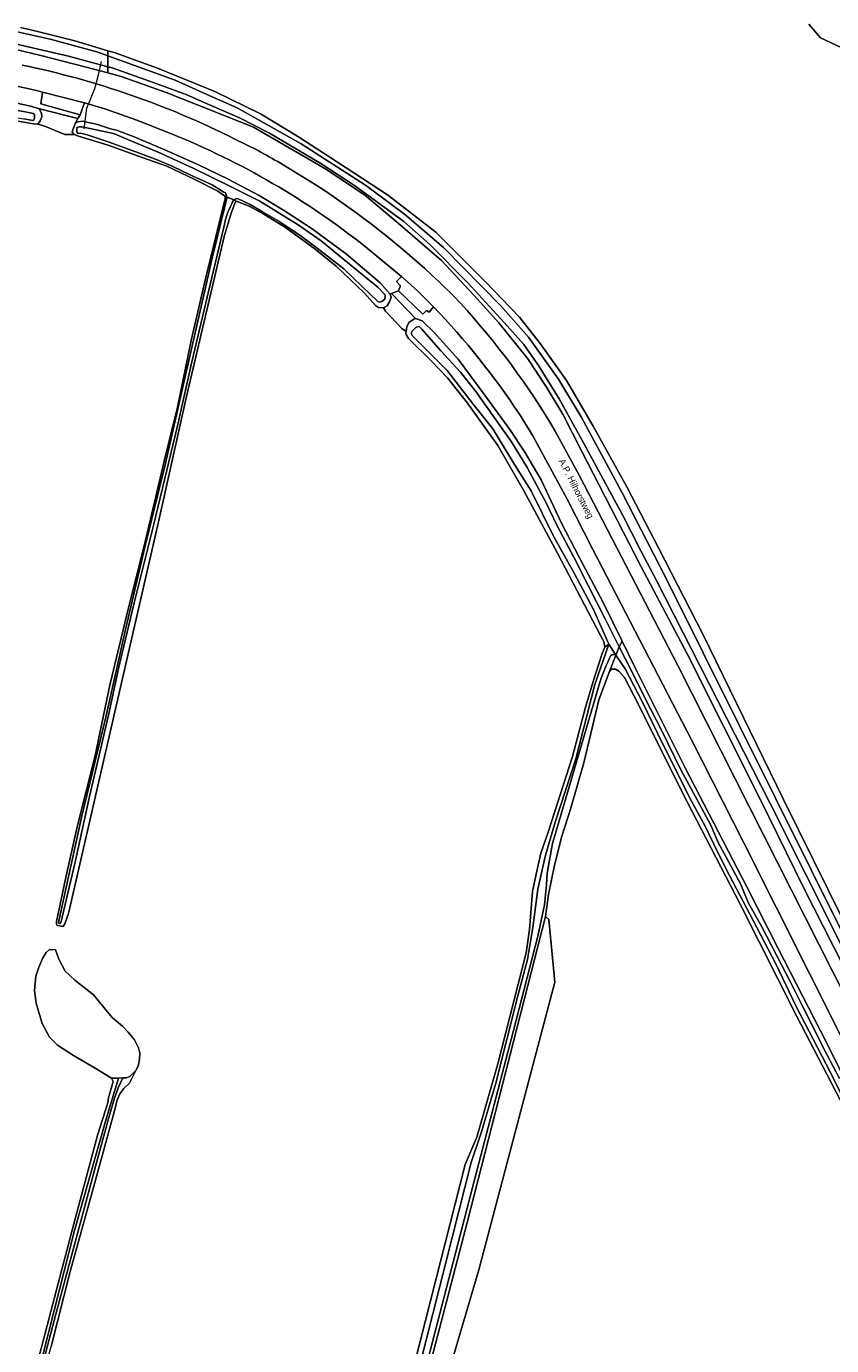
# Model space of a CAD drawing. Header units: metres. Extents: x 151448 to 154749, y 463108 to 465296.
# Tile 130 of 256: x 152073 to 152224, y 464728 to 464976. Entities that reach past the tile are written whole.
import ezdxf
from ezdxf.enums import TextEntityAlignment as Align

# ---------------------------------------------------------------- set-up
doc = ezdxf.new("R2010")
doc.units = ezdxf.units.M
for name, color, linetype, lineweight in [('B-PV-GR-BOS_LOOF-GV', 253, 'Continuous', 9), ('B-PV-GR-GRAS-GV', 253, 'Continuous', 9), ('B-PV-GR-GROENVOORZIENING-GV', 253, 'Continuous', 9), ('B-PV-GR-HOUTWAL-GV', 253, 'Continuous', 9), ('B-PV-KW-KUNSTWERK_DUIKER-G', 253, 'Continuous', 9), ('B-PV-KW-KUNSTWERK_STUW-G', 253, 'Continuous', 9), ('B-PV-OG-TERREIN_BEGROEID-GV', 253, 'Continuous', 9), ('B-PV-OG-TERREIN_OEVER-GV', 253, 'Continuous', 9), ('B-PV-OG-TOPOGRAFIE-T18', 2, 'Continuous', 9), ('B-PV-OG-WATER-GV', 253, 'Continuous', 9), ('B-PV-OG-WATER_SLOOT-GV', 253, 'Continuous', 9), ('B-PV-OG-WEG-GV', 253, 'Continuous', 9), ('B-PV-VH-GESLOTENVERHARDING-GV', 253, 'Continuous', 9), ('B-PV-VH-GESLOTENVERHARDING_ASFALT-GV', 253, 'Continuous', 9), ('B-PV-VH-OPENVERHARDING_BETONSTRAATSTEEN-GV', 253, 'Continuous', 9)]:
    doc.layers.add(name, color=color, linetype=linetype, lineweight=lineweight)
doc.styles.add('Drong', font='txt', dxfattribs={"height": 1.8})

msp = doc.modelspace()

# ---------------------------------------------------------------- linework, layer by layer
at = {"layer": 'B-PV-GR-BOS_LOOF-GV', "flags": 128}
for points in [[(152257.846, 464963.804), (152257.57, 464963.951), (152254.521, 464965.087), (152251.964, 464965.82), (152247.797, 464967.162), (152244.985, 464968.126), (152243.636, 464968.727), (152226.25, 464972.477), (152222.372, 464974.25), (152220.144, 464976.875)], [(152071.533, 464976.246), (152073.507, 464975.754), (152081.795, 464973.688), (152088.039, 464971.836), (152089.369, 464971.441), (152097.345, 464968.544), (152108.193, 464964.175), (152116.801, 464959.934), (152123.924, 464955.596), (152131.3, 464950.83), (152140.741, 464944.709), (152149.85, 464937.638), (152159.114, 464928.314), (152165.59, 464921.592), (152169.477, 464916.661), (152174.487, 464909.656), (152179.503, 464901.09), (152185.825, 464889.656), (152191.784, 464878.148), (152200.161, 464861.887), (152215.342, 464830.715), (152226.683, 464807.852)]]:
    msp.add_lwpolyline(points, dxfattribs=at)
at = {"layer": 'B-PV-GR-GRAS-GV', "flags": 128}
for points in [[(152141.36, 464706.767), (152155.351, 464761.888), (152157.566, 464767.049), (152161.541, 464780.893), (152166.894, 464801.815), (152167.51, 464806.194), (152168.036, 464813.351), (152168.771, 464816.651), (152169.617, 464820.57), (152171.027, 464824.536), (152175.588, 464838.81), (152177.986, 464847.829), (152179.422, 464852.73), (152181.219, 464858.243), (152181.706, 464859.43), (152181.534, 464860.479), (152180.897, 464861.636), (152172.741, 464877.141), (152166.337, 464889.019), (152161.521, 464897.451), (152155.787, 464905.388), (152152.053, 464910.178), (152148.938, 464913.381), (152144.712, 464917.615), (152144.278, 464918.222), (152144.171, 464918.629), (152144.218, 464918.91), (152143.43, 464919.511), (152140.345, 464922.757), (152139.976, 464923.371), (152139.037, 464923.441), (152138.444, 464923.837), (152136.362, 464926.13), (152131.075, 464931.213), (152127.082, 464934.433), (152121.471, 464938.528), (152117.43, 464941.046), (152114.511, 464942.577), (152112.207, 464943.515), (152112.017, 464943.254), (152111.243, 464941.24), (152109.969, 464936.795), (152102.829, 464906.643), (152097.585, 464883.053), (152080.605, 464809.22), (152079.922, 464807.241), (152079.621, 464806.792), (152079.287, 464806.832), (152078.454, 464806.972), (152078.309, 464807.239), (152078.353, 464807.721), (152080.154, 464816.317), (152082.212, 464825.548), (152085.605, 464839.003), (152088.423, 464852.221), (152091.774, 464866.338), (152094.986, 464878.993), (152098.626, 464894.48), (152101.171, 464904.655), (152103.726, 464917.198), (152106.487, 464929.081), (152110.11, 464943.997), (152110.129, 464944.247), (152110.029, 464944.476), (152108.734, 464945.382), (152104.429, 464947.567), (152099.147, 464950.067), (152094.514, 464951.746), (152088.065, 464954.063), (152082.467, 464955.762), (152081.657, 464956.065), (152079.899, 464956.071), (152075.966, 464957.704), (152074.826, 464957.991), (152074, 464958.056), (152069.587, 464958.795)], [(152228.468, 464769.385), (152217.81, 464789.936), (152207.188, 464810.982), (152200.872, 464823.234), (152196.315, 464831.987), (152188.17, 464848.386), (152185.397, 464853.671), (152184.353, 464854.899), (152183.677, 464855.292), (152182.95, 464855.293), (152182.564, 464854.853), (152180.544, 464849.511), (152179.022, 464843.114), (152177.744, 464837.632), (152175.232, 464828.888), (152173.611, 464823.809), (152172.215, 464818.331), (152171.092, 464812.806), (152170.539, 464808.644), (152171.141, 464808.087), (152172.247, 464796.291), (152157.946, 464742.035), (152146.419, 464703.034)], [(152072.649, 464716.42), (152078.352, 464738.298), (152081.599, 464750.688), (152086.144, 464767.648), (152088.022, 464773.54), (152088.132, 464774.479), (152089.035, 464777.532), (152088.677, 464778.162), (152085.605, 464780.061), (152081.56, 464782.452), (152078.549, 464784.4), (152076.994, 464785.924), (152075.66, 464788.457), (152074.503, 464792.282), (152074.191, 464794.685), (152074.442, 464797.424), (152074.938, 464798.918), (152075.705, 464800.756), (152076.411, 464801.862), (152077.03, 464802.397), (152078.145, 464802.335), (152078.778, 464800.577), (152080, 464798.338), (152081.791, 464796.627), (152085.322, 464793.879), (152088.85, 464789.633), (152090.753, 464787.968), (152091.857, 464786.86), (152093.051, 464785.377), (152093.803, 464783.897), (152094.036, 464782.914), (152093.971, 464781.719), (152093.702, 464780.45), (152093.287, 464779.647), (152092.106, 464777.242), (152091.003, 464776.224), (152090.253, 464775.196), (152089.709, 464773.926), (152089.481, 464772.717), (152085.715, 464758.97), (152080.924, 464741.747), (152077.305, 464727.582)]]:
    msp.add_lwpolyline(points, dxfattribs=at)
at = {"layer": 'B-PV-GR-GROENVOORZIENING-GV', "flags": 128}
for points in [[(152232.265, 464788.287), (152219.223, 464813.957), (152210.97, 464830.79), (152197.181, 464858.136), (152188.447, 464874.685), (152177.276, 464896.401), (152173.833, 464903.205), (152170.696, 464908.443), (152167.159, 464913.743), (152161.683, 464920.581), (152157.087, 464925.711), (152150.875, 464932.294), (152142.744, 464939.359), (152136.396, 464944.691), (152128.933, 464949.653), (152115.449, 464957.426), (152104.711, 464961.729), (152098.979, 464963.979), (152090.502, 464966.996), (152088.039, 464967.649), (152083.958, 464968.73), (152075.385, 464970.912), (152070.447, 464972.131)], [(152111.96, 464955.182), (152116.324, 464953.007)], [(152150.473, 464928.288), (152153.196, 464925.63)], [(152171.455, 464901.657), (152172.307, 464900.155), (152176.895, 464891.723), (152195.42, 464855.978), (152214.318, 464818.678), (152229.762, 464788.167)]]:
    msp.add_lwpolyline(points, dxfattribs=at)
at = {"layer": 'B-PV-GR-GROENVOORZIENING-GV'}
for points in [[(152071.872, 464969.126, -0.0660619), (152111.96, 464955.182)], [(152116.324, 464953.007, -0.0072741), (152120.561, 464950.626)], [(152120.561, 464950.626, -0.0117471), (152127.106, 464946.609)], [(152127.106, 464946.609, -0.0455767), (152150.473, 464928.288)], [(152153.196, 464925.63, -0.0520415), (152171.455, 464901.657)]]:
    msp.add_lwpolyline(points, format="xyb", dxfattribs=at)
at = {"layer": 'B-PV-GR-HOUTWAL-GV', "flags": 128}
msp.add_lwpolyline([(152099.112, 464547.728), (152077.393, 464469.385), (152076.726, 464467.013), (152080.045, 464466.08), (152082.791, 464465.308), (152081.204, 464465.843), (152103.718, 464547.728), (152146.419, 464703.034), (152157.946, 464742.035), (152172.247, 464796.291), (152171.141, 464808.087), (152170.539, 464808.644), (152155.775, 464750.998), (152132.173, 464660.689), (152106.005, 464564.216), (152105.164, 464563.361), (152104.067, 464563.046), (152103.89, 464563.155), (152103.462, 464563.419)], close=True, dxfattribs=at)
at = {"layer": 'B-PV-KW-KUNSTWERK_DUIKER-G', "flags": 128}
msp.add_lwpolyline([(152083.528, 464957.143), (152084.042, 464960.994), (152085.583, 464964.715), (152086.225, 464967.282), (152086.797, 464969.797)], dxfattribs=at)
at = {"layer": 'B-PV-KW-KUNSTWERK_STUW-G', "flags": 128}
msp.add_lwpolyline([(152088.195, 464956.443), (152089.281, 464956.171)], dxfattribs=at)
at = {"layer": 'B-PV-OG-TERREIN_BEGROEID-GV', "flags": 128}
for points in [[(152075.099, 464960.859), (152075.497, 464960.074), (152075.571, 464959.38), (152075.291, 464958.615), (152074.826, 464957.991), (152075.966, 464957.704), (152079.899, 464956.071), (152081.657, 464956.065), (152081.322, 464956.467), (152081.414, 464956.946), (152081.934, 464958.265), (152082.384, 464959.056), (152074.893, 464960.961), (152074.69, 464961.001)], [(152141.258, 464925.946), (152141.45, 464925.309), (152141.104, 464924.518), (152140.647, 464923.759), (152139.976, 464923.371), (152140.345, 464922.757), (152143.43, 464919.511), (152144.218, 464918.91), (152144.373, 464919.835), (152144.802, 464920.701), (152145.986, 464921.404), (152146.032, 464921.387), (152141.511, 464926.049)]]:
    msp.add_lwpolyline(points, close=True, dxfattribs=at)
at = {"layer": 'B-PV-OG-TERREIN_OEVER-GV', "flags": 128}
for points in [[(152220.144, 464976.875), (152222.372, 464974.25), (152226.25, 464972.477), (152243.636, 464968.727), (152244.985, 464968.126), (152247.797, 464967.162), (152251.964, 464965.82), (152254.521, 464965.087), (152257.57, 464963.951), (152257.846, 464963.804)], [(152070.362, 464975.56), (152077.173, 464974.002), (152085.944, 464971.651), (152088.039, 464970.89), (152088.039, 464971.836), (152081.795, 464973.688), (152073.507, 464975.754), (152071.533, 464976.246)], [(152070.447, 464972.131), (152075.385, 464970.912), (152083.958, 464968.73), (152088.039, 464967.649), (152088.039, 464968.829), (152080.595, 464970.843), (152068.098, 464973.699)], [(152226.683, 464807.852), (152215.342, 464830.715), (152200.161, 464861.887), (152191.784, 464878.148), (152185.825, 464889.656), (152179.503, 464901.09), (152174.487, 464909.656), (152169.477, 464916.661), (152165.59, 464921.592), (152159.114, 464928.314), (152149.85, 464937.638), (152140.741, 464944.709), (152131.3, 464950.83), (152123.924, 464955.596), (152116.801, 464959.934), (152108.193, 464964.175), (152097.345, 464968.544), (152089.369, 464971.441), (152088.039, 464971.836), (152088.039, 464970.89), (152100.691, 464966.293), (152106.541, 464963.657), (152112.368, 464961.073), (152124.486, 464954.317), (152136.603, 464946.481), (152143.963, 464941.025), (152151.29, 464934.776), (152162.075, 464923.769), (152167.287, 464917.837), (152172.942, 464909.913), (152177.212, 464902.82), (152184.955, 464888.486), (152190.908, 464876.867), (152193.376, 464872.111), (152227.496, 464803.535)], [(152233.087, 464789.665), (152212.861, 464829.937), (152191.454, 464871.967), (152188.491, 464877.561), (152185.059, 464884.233), (152177.694, 464897.933), (152173.061, 464906.227), (152169.164, 464912.516), (152166.445, 464916.448), (152162.71, 464920.613), (152155.795, 464928.162), (152148.721, 464935.331), (152143.836, 464939.677), (152134.51, 464946.434), (152128.165, 464950.589), (152118.49, 464956.299), (152112.812, 464959.186), (152105.75, 464962.271), (152102.765, 464963.57), (152095.869, 464966.094), (152088.803, 464968.622), (152088.039, 464968.829), (152088.039, 464967.649), (152090.502, 464966.996), (152098.979, 464963.979), (152104.711, 464961.729), (152115.449, 464957.426), (152128.933, 464949.653), (152136.396, 464944.691), (152142.744, 464939.359), (152150.875, 464932.294), (152157.087, 464925.711), (152161.683, 464920.581), (152167.159, 464913.743), (152170.696, 464908.443), (152173.833, 464903.205), (152177.276, 464896.401), (152188.447, 464874.685), (152197.181, 464858.136), (152210.97, 464830.79), (152219.223, 464813.957), (152232.265, 464788.287)], [(152069.587, 464958.795), (152074, 464958.056), (152074.826, 464957.991), (152075.291, 464958.615), (152075.571, 464959.38), (152075.497, 464960.074), (152075.099, 464960.859), (152074.69, 464961.001), (152073.689, 464961.347), (152068.635, 464962.43)], [(152070.478, 464960.687), (152073.404, 464960.111), (152074.014, 464960.032), (152074.19, 464959.751), (152074.208, 464959.322), (152074.17, 464959.078), (152074.07, 464958.805), (152073.853, 464958.719), (152072.206, 464958.982)], [(152111.777, 464943.705), (152112.207, 464943.515), (152114.511, 464942.577), (152117.43, 464941.046), (152121.471, 464938.528), (152127.082, 464934.433), (152131.075, 464931.213), (152136.362, 464926.13), (152138.444, 464923.837), (152139.037, 464923.441), (152139.976, 464923.371), (152140.647, 464923.759), (152141.104, 464924.518), (152141.45, 464925.309), (152141.258, 464925.946), (152139.341, 464928.122), (152132.981, 464933.475), (152126.505, 464938.255), (152121.117, 464941.796), (152116.516, 464944.581), (152110.543, 464947.703), (152105.204, 464950.259), (152099.167, 464952.949), (152092.976, 464955.618), (152089.643, 464956.879), (152088.513, 464957.133), (152086.037, 464957.91), (152083.265, 464958.562), (152082.42, 464958.419), (152081.934, 464958.265), (152081.414, 464956.946), (152081.322, 464956.467), (152081.657, 464956.065), (152082.467, 464955.762), (152088.065, 464954.063), (152094.514, 464951.746), (152099.147, 464950.067), (152104.429, 464947.567), (152108.734, 464945.382), (152110.029, 464944.476), (152110.386, 464944.318)], [(152110.162, 464945.046), (152109.882, 464945.177), (152107.677, 464946.582), (152103.812, 464948.31), (152100.273, 464950.001), (152097.299, 464951.293), (152093.317, 464952.805), (152088.086, 464954.654), (152084.099, 464956.003), (152082.902, 464956.284), (152082.381, 464956.244), (152082.222, 464956.413), (152082.143, 464956.525), (152082.193, 464957.401), (152082.558, 464957.503), (152083.026, 464957.472), (152084.326, 464957.228), (152088.195, 464956.443), (152089.281, 464956.171), (152091.93, 464955.036), (152097.477, 464952.711), (152104.072, 464949.727), (152110.767, 464946.411), (152116.651, 464943.474), (152123.888, 464939.019), (152128.21, 464936.018), (152132.489, 464932.499), (152138.963, 464927.217), (152140.078, 464926.007), (152140.275, 464925.773), (152140.318, 464925.468), (152140.219, 464925.028), (152139.641, 464924.568), (152139.238, 464924.443), (152138.887, 464924.59), (152135.903, 464927.47), (152132.52, 464930.718), (152127.485, 464934.615), (152124.484, 464936.893), (152120.239, 464939.7), (152117.169, 464941.487), (152114.826, 464942.87), (152112.44, 464943.983)], [(152110.386, 464944.318), (152110.029, 464944.476), (152110.129, 464944.247), (152110.11, 464943.997), (152106.487, 464929.081), (152103.726, 464917.198), (152101.171, 464904.655), (152098.626, 464894.48), (152094.986, 464878.993), (152091.774, 464866.338), (152088.423, 464852.221), (152085.605, 464839.003), (152082.212, 464825.548), (152080.154, 464816.317), (152078.353, 464807.721), (152078.309, 464807.239), (152078.454, 464806.972), (152079.287, 464806.832), (152079.621, 464806.792), (152079.922, 464807.241), (152080.605, 464809.22), (152097.585, 464883.053), (152102.829, 464906.643), (152109.969, 464936.795), (152111.243, 464941.24), (152112.017, 464943.254), (152112.207, 464943.515), (152111.777, 464943.705)], [(152078.731, 464807.54), (152083.041, 464827.295), (152087.615, 464846.228), (152091.315, 464862.717), (152095.077, 464878.522), (152098.859, 464894.029), (152102.245, 464908.726), (152107.726, 464933.005), (152110.03, 464942.229), (152110.409, 464943.745)], [(152109.868, 464938.588), (152107.06, 464926.699), (152103.872, 464913.202), (152101.176, 464901.105), (152096.676, 464882.618), (152092.938, 464867.539), (152090.109, 464855.672), (152088.128, 464846.615), (152084.55, 464831.242), (152081.772, 464818.659), (152079.158, 464807.453)], [(152145.634, 464719.358), (152156.522, 464762.3), (152158.419, 464768.061), (152161.145, 464777.209), (152165.32, 464793.719), (152167.141, 464800.562), (152168.094, 464806.597), (152169.062, 464813.782), (152170.457, 464819.94), (152172.346, 464826.432), (152176.212, 464838.344), (152179.783, 464852.348), (152182.434, 464859.999), (152181.706, 464859.43), (152181.219, 464858.243), (152179.422, 464852.73), (152177.986, 464847.829), (152175.588, 464838.81), (152171.027, 464824.536), (152169.617, 464820.57), (152168.771, 464816.651), (152168.036, 464813.351), (152167.51, 464806.194), (152166.894, 464801.815), (152161.541, 464780.893), (152157.566, 464767.049), (152155.351, 464761.888), (152141.36, 464706.767)], [(152234.872, 464762.286), (152222.35, 464787.082), (152214.376, 464802.608), (152208.51, 464814.119), (152196.852, 464836.665), (152187.44, 464855.495), (152184.982, 464860.527), (152184.411, 464859.475), (152186.774, 464854.807), (152189.362, 464849.638), (152192.369, 464843.8), (152196.091, 464836.161), (152197.912, 464832.85), (152201.652, 464825.868), (152203.036, 464822.596), (152204.571, 464819.813), (152207.298, 464814.695), (152208.732, 464811.285), (152211.282, 464806.693), (152214.057, 464801.327), (152216.625, 464796.406), (152218.875, 464791.849), (152223.564, 464782.622), (152225.951, 464778.089)], [(152132.173, 464660.689), (152155.775, 464750.998), (152170.539, 464808.644), (152171.092, 464812.806), (152172.215, 464818.331), (152173.611, 464823.809), (152175.232, 464828.888), (152177.744, 464837.632), (152179.022, 464843.114), (152180.544, 464849.511), (152182.564, 464854.853), (152183.791, 464857.924)], [(152227.002, 464773.704), (152223.429, 464780.818), (152217.697, 464791.829), (152213.9, 464799.716), (152210.347, 464806.556), (152205.21, 464816.344), (152203.033, 464820.597), (152200.633, 464825.651), (152197.669, 464831.077), (152191.612, 464843.192), (152188.798, 464849.079), (152185.502, 464855.309), (152183.791, 464857.924), (152182.564, 464854.853), (152182.95, 464855.293), (152183.677, 464855.292), (152184.353, 464854.899), (152185.397, 464853.671), (152188.17, 464848.386), (152196.315, 464831.987), (152200.872, 464823.234), (152207.188, 464810.982), (152217.81, 464789.936), (152228.468, 464769.385)], [(152180.72, 464852.763), (152171.85, 464822.408), (152170.795, 464816.84), (152170.68, 464814.645), (152170.292, 464810.852), (152169.059, 464804.924), (152164.504, 464787.152), (152157.936, 464762.171), (152148.351, 464725.057), (152136.426, 464679.735), (152125.212, 464640.367), (152114.267, 464598.293), (152105.255, 464564.989)], [(152030.332, 464559.939), (152031.599, 464564.777), (152033.802, 464572.866), (152035.167, 464578.192), (152037.232, 464585.671), (152040.876, 464597.879), (152043.092, 464605.86), (152047.024, 464618.961), (152050.63, 464631.929), (152054.94, 464647.62), (152058.079, 464659.11), (152061.805, 464673.995), (152063.199, 464678.978), (152069.82, 464704.156), (152075.882, 464726.47), (152081.74, 464749.48), (152087.732, 464770.71), (152090.036, 464778.19), (152088.677, 464778.162)], [(152069.088, 464697.335), (152077.305, 464727.582), (152080.924, 464741.747), (152085.715, 464758.97), (152089.481, 464772.717), (152089.709, 464773.926), (152090.253, 464775.196), (152091.003, 464776.224), (152092.106, 464777.242), (152093.287, 464779.647), (152092.157, 464778.473), (152091.505, 464778.22), (152090.814, 464778.206), (152089.965, 464776.357), (152089.287, 464774.433), (152088.222, 464770.777), (152085.92, 464762.49), (152078.201, 464733.692), (152072.002, 464710.044)], [(152088.677, 464778.162), (152089.035, 464777.532), (152088.132, 464774.479), (152088.022, 464773.54), (152086.144, 464767.648), (152081.599, 464750.688), (152078.352, 464738.298), (152072.649, 464716.42)]]:
    msp.add_lwpolyline(points, dxfattribs=at)
at = {"layer": 'B-PV-OG-TERREIN_OEVER-GV'}
for points in [[(152110.386, 464944.318, 0.0749067), (152110.162, 464945.046)], [(152110.409, 464943.745, 0.0572924), (152110.386, 464944.318)], [(152111.368, 464943.005, 0.0715127), (152109.868, 464938.588)], [(152111.777, 464943.705, 0.1727853), (152111.368, 464943.005)], [(152112.44, 464943.983, 0.1535626), (152111.777, 464943.705)], [(152182.809, 464857.859, 0.0265973), (152180.72, 464852.763)], [(152183.791, 464857.924, 0.3007132), (152182.809, 464857.859)], [(152079.158, 464807.453, -0.932505), (152078.731, 464807.54)]]:
    msp.add_lwpolyline(points, format="xyb", dxfattribs=at)
at = {"layer": 'B-PV-OG-TERREIN_OEVER-GV', "flags": 128}
msp.add_lwpolyline([(152179.583, 464866.517), (152175.922, 464873.387), (152172.043, 464880.346), (152167.8, 464888.876), (152165.182, 464893.032), (152163.586, 464895.598), (152160.555, 464900.587), (152156.856, 464905.241), (152152.001, 464911.57), (152148.061, 464915.436), (152145.346, 464918.144), (152145.195, 464918.587), (152145.398, 464918.991), (152146.149, 464919.723), (152146.703, 464919.84), (152147.186, 464919.385), (152150.793, 464915.247), (152154.51, 464911.224), (152157.39, 464907.607), (152164.125, 464898.101), (152167.051, 464893.252), (152170.61, 464886.631), (152172.702, 464882.271), (152175.845, 464876.401), (152178.537, 464871.038), (152181.751, 464864.783), (152184.158, 464859.976), (152184.411, 464859.475), (152184.982, 464860.527), (152184.899, 464860.697), (152181.404, 464867.854), (152176.917, 464876.258), (152173.438, 464882.926), (152169.675, 464890.963), (152166.608, 464896.172), (152163.773, 464900.467), (152158.703, 464907.397), (152154.025, 464913.689), (152149.611, 464918.635), (152147.279, 464920.915), (152146.032, 464921.387), (152145.986, 464921.404), (152144.802, 464920.701), (152144.373, 464919.835), (152144.218, 464918.91), (152144.171, 464918.629), (152144.278, 464918.222), (152144.712, 464917.615), (152148.938, 464913.381), (152152.053, 464910.178), (152155.787, 464905.388), (152161.521, 464897.451), (152166.337, 464889.019), (152172.741, 464877.141), (152180.897, 464861.636), (152181.534, 464860.479), (152181.706, 464859.43), (152182.434, 464859.999)], close=True, dxfattribs=at)
at = {"layer": 'B-PV-OG-WATER-GV', "flags": 128}
for points in [[(152183.791, 464857.924), (152184.411, 464859.475), (152184.158, 464859.976), (152181.751, 464864.783), (152178.537, 464871.038), (152175.845, 464876.401), (152172.702, 464882.271), (152170.61, 464886.631), (152167.051, 464893.252), (152164.125, 464898.101), (152157.39, 464907.607), (152154.51, 464911.224), (152150.793, 464915.247), (152147.186, 464919.385), (152146.703, 464919.84), (152146.149, 464919.723), (152145.398, 464918.991), (152145.195, 464918.587), (152145.346, 464918.144), (152148.061, 464915.436), (152152.001, 464911.57), (152156.856, 464905.241), (152160.555, 464900.587), (152163.586, 464895.598), (152165.182, 464893.032), (152167.8, 464888.876), (152172.043, 464880.346), (152175.922, 464873.387), (152179.583, 464866.517), (152182.434, 464859.999)], [(152090.036, 464778.19), (152090.814, 464778.206), (152091.505, 464778.22), (152092.157, 464778.473), (152093.287, 464779.647), (152093.702, 464780.45), (152093.971, 464781.719), (152094.036, 464782.914), (152093.803, 464783.897), (152093.051, 464785.377), (152091.857, 464786.86), (152090.753, 464787.968), (152088.85, 464789.633), (152085.322, 464793.879), (152081.791, 464796.627), (152080, 464798.338), (152078.778, 464800.577), (152078.145, 464802.335), (152077.03, 464802.397), (152076.411, 464801.862), (152075.705, 464800.756), (152074.938, 464798.918), (152074.442, 464797.424), (152074.191, 464794.685), (152074.503, 464792.282), (152075.66, 464788.457), (152076.994, 464785.924), (152078.549, 464784.4), (152081.56, 464782.452), (152085.605, 464780.061), (152088.677, 464778.162)]]:
    msp.add_lwpolyline(points, close=True, dxfattribs=at)
for points in [[(152090.036, 464778.19), (152087.732, 464770.71), (152081.74, 464749.48), (152075.882, 464726.47), (152069.82, 464704.156), (152063.199, 464678.978), (152061.805, 464673.995), (152058.079, 464659.11), (152054.94, 464647.62), (152050.63, 464631.929), (152047.024, 464618.961), (152043.092, 464605.86), (152040.876, 464597.879), (152037.232, 464585.671), (152035.167, 464578.192), (152033.802, 464572.866), (152031.599, 464564.777), (152030.332, 464559.939)], [(152031.307, 464559.792), (152033.085, 464567.599), (152036.742, 464581.182), (152041.943, 464599.352), (152049.03, 464624.473), (152055.1, 464646.126), (152060.692, 464667.143), (152067.86, 464695.41), (152072.002, 464710.044), (152078.201, 464733.692), (152085.92, 464762.49), (152088.222, 464770.777), (152089.287, 464774.433), (152089.965, 464776.357), (152090.814, 464778.206), (152090.036, 464778.19)]]:
    msp.add_lwpolyline(points, dxfattribs=at)
at = {"layer": 'B-PV-OG-WATER_SLOOT-GV', "flags": 128}
for points in [[(152088.039, 464970.89), (152085.944, 464971.651), (152077.173, 464974.002), (152070.362, 464975.56), (152068.331, 464975.846), (152068.036, 464975.458), (152067.905, 464974.838), (152067.887, 464974.215), (152068.098, 464973.699), (152080.595, 464970.843), (152088.039, 464968.829)], [(152067.199, 464957.683), (152068.117, 464957.598), (152068.764, 464959.498), (152072.206, 464958.982), (152073.853, 464958.719), (152074.07, 464958.805), (152074.17, 464959.078), (152074.208, 464959.322), (152074.19, 464959.751), (152074.014, 464960.032), (152073.404, 464960.111), (152070.478, 464960.687), (152067.487, 464961.174), (152066.818, 464961.283), (152066.176, 464961.333), (152065.803, 464961.159), (152065.644, 464960.95), (152065.542, 464960.585), (152065.534, 464960.309), (152065.77, 464959.996), (152066.378, 464959.856), (152067.083, 464959.75), (152067.577, 464959.676)]]:
    msp.add_lwpolyline(points, close=True, dxfattribs=at)
for points in [[(152227.496, 464803.535), (152193.376, 464872.111), (152190.908, 464876.867), (152184.955, 464888.486), (152177.212, 464902.82), (152172.942, 464909.913), (152167.287, 464917.837), (152162.075, 464923.769), (152151.29, 464934.776), (152143.963, 464941.025), (152136.603, 464946.481), (152124.486, 464954.317), (152112.368, 464961.073), (152106.541, 464963.657), (152100.691, 464966.293), (152088.039, 464970.89), (152088.039, 464968.829), (152088.803, 464968.622), (152095.869, 464966.094), (152102.765, 464963.57), (152105.75, 464962.271), (152112.812, 464959.186), (152118.49, 464956.299), (152128.165, 464950.589), (152134.51, 464946.434), (152143.836, 464939.677), (152148.721, 464935.331), (152155.795, 464928.162), (152162.71, 464920.613), (152166.445, 464916.448), (152169.164, 464912.516), (152173.061, 464906.227), (152177.694, 464897.933), (152185.059, 464884.233), (152188.491, 464877.561), (152191.454, 464871.967), (152212.861, 464829.937), (152233.087, 464789.665)], [(152112.44, 464943.983), (152114.826, 464942.87), (152117.169, 464941.487), (152120.239, 464939.7), (152124.484, 464936.893), (152127.485, 464934.615), (152132.52, 464930.718), (152135.903, 464927.47), (152138.887, 464924.59), (152139.238, 464924.443), (152139.641, 464924.568), (152140.219, 464925.028), (152140.318, 464925.468), (152140.275, 464925.773), (152140.078, 464926.007), (152138.963, 464927.217), (152132.489, 464932.499), (152128.21, 464936.018), (152123.888, 464939.019), (152116.651, 464943.474), (152110.767, 464946.411), (152104.072, 464949.727), (152097.477, 464952.711), (152091.93, 464955.036), (152089.281, 464956.171), (152088.195, 464956.443), (152084.326, 464957.228), (152083.026, 464957.472), (152082.558, 464957.503), (152082.193, 464957.401), (152082.143, 464956.525), (152082.222, 464956.413), (152082.381, 464956.244), (152082.902, 464956.284), (152084.099, 464956.003), (152088.086, 464954.654), (152093.317, 464952.805), (152097.299, 464951.293), (152100.273, 464950.001), (152103.812, 464948.31), (152107.677, 464946.582), (152109.882, 464945.177), (152110.162, 464945.046)], [(152111.777, 464943.705), (152110.386, 464944.318)], [(152110.386, 464944.318), (152111.777, 464943.705)], [(152110.409, 464943.745), (152110.03, 464942.229), (152107.726, 464933.005), (152102.245, 464908.726), (152098.859, 464894.029), (152095.077, 464878.522), (152091.315, 464862.717), (152087.615, 464846.228), (152083.041, 464827.295), (152078.731, 464807.54)], [(152079.158, 464807.453), (152081.772, 464818.659), (152084.55, 464831.242), (152088.128, 464846.615), (152090.109, 464855.672), (152092.938, 464867.539), (152096.676, 464882.618), (152101.176, 464901.105), (152103.872, 464913.202), (152107.06, 464926.699), (152109.868, 464938.588)], [(152183.791, 464857.924), (152182.434, 464859.999), (152179.783, 464852.348), (152176.212, 464838.344), (152172.346, 464826.432), (152170.457, 464819.94), (152169.062, 464813.782), (152168.094, 464806.597), (152167.141, 464800.562), (152165.32, 464793.719), (152161.145, 464777.209), (152158.419, 464768.061), (152156.522, 464762.3), (152145.634, 464719.358), (152128.881, 464657.351), (152114.035, 464602.203), (152104.202, 464565.33)], [(152225.951, 464778.089), (152223.564, 464782.622), (152218.875, 464791.849), (152216.625, 464796.406), (152214.057, 464801.327), (152211.282, 464806.693), (152208.732, 464811.285), (152207.298, 464814.695), (152204.571, 464819.813), (152203.036, 464822.596), (152201.652, 464825.868), (152197.912, 464832.85), (152196.091, 464836.161), (152192.369, 464843.8), (152189.362, 464849.638), (152186.774, 464854.807), (152184.411, 464859.475), (152183.791, 464857.924), (152185.502, 464855.309), (152188.798, 464849.079), (152191.612, 464843.192), (152197.669, 464831.077), (152200.633, 464825.651), (152203.033, 464820.597), (152205.21, 464816.344), (152210.347, 464806.556), (152213.9, 464799.716), (152217.697, 464791.829), (152223.429, 464780.818), (152227.002, 464773.704)], [(152105.255, 464564.989), (152114.267, 464598.293), (152125.212, 464640.367), (152136.426, 464679.735), (152148.351, 464725.057), (152157.936, 464762.171), (152164.504, 464787.152), (152169.059, 464804.924), (152170.292, 464810.852), (152170.68, 464814.645), (152170.795, 464816.84), (152171.85, 464822.408), (152180.72, 464852.763)]]:
    msp.add_lwpolyline(points, dxfattribs=at)
at = {"layer": 'B-PV-OG-WATER_SLOOT-GV'}
for points in [[(152110.162, 464945.046, -0.0749067), (152110.386, 464944.318)], [(152110.386, 464944.318, -0.0572924), (152110.409, 464943.745)], [(152109.868, 464938.588, -0.0715127), (152111.368, 464943.005)], [(152111.368, 464943.005, -0.1727853), (152111.777, 464943.705)], [(152111.777, 464943.705, -0.1535626), (152112.44, 464943.983)], [(152180.72, 464852.763, -0.0265973), (152182.809, 464857.859)], [(152182.809, 464857.859, -0.3007132), (152183.791, 464857.924)], [(152078.731, 464807.54, 0.932505), (152079.158, 464807.453)]]:
    msp.add_lwpolyline(points, format="xyb", dxfattribs=at)
at = {"layer": 'B-PV-OG-WEG-GV', "flags": 128}
msp.add_lwpolyline([(152100.006, 464956.19), (152093.504, 464958.777), (152087.431, 464960.877), (152083.635, 464962.006), (152082.786, 464959.765), (152082.384, 464959.056), (152081.934, 464958.265), (152082.42, 464958.419), (152083.265, 464958.562), (152086.037, 464957.91), (152088.513, 464957.133), (152089.643, 464956.879), (152092.976, 464955.618), (152099.167, 464952.949), (152105.204, 464950.259), (152110.543, 464947.703), (152116.516, 464944.581), (152121.117, 464941.796), (152126.505, 464938.255), (152132.981, 464933.475), (152139.341, 464928.122), (152141.258, 464925.946), (152141.511, 464926.049), (152142.806, 464926.579), (152143.199, 464927.544), (152142.427, 464928.344), (152143.358, 464929.305), (152136.604, 464934.846)], dxfattribs=at)
at = {"layer": 'B-PV-OG-WEG-GV'}
msp.add_lwpolyline([(152136.604, 464934.846, 0.0724552), (152100.006, 464956.19)], format="xyb", dxfattribs=at)
at = {"layer": 'B-PV-VH-GESLOTENVERHARDING-GV', "flags": 128}
for points in [[(152066.604, 464965.942), (152065.816, 464963.64), (152058.541, 464964.539), (152058.57, 464966.969), (152043.617, 464967.941), (152021.333, 464969.053), (152018.485, 464969.201), (152018.485, 464966.704), (152052.776, 464964.876), (152055.249, 464964.67), (152065.69, 464962.747), (152066.752, 464962.543), (152067.856, 464962.477), (152068.635, 464962.43), (152073.689, 464961.347), (152074.69, 464961.001), (152074.893, 464960.961), (152082.384, 464959.056), (152082.786, 464959.765), (152075.365, 464961.821), (152075.681, 464964.06)], [(152149.429, 464923.563), (152148.565, 464922.542), (152148.091, 464922.871), (152147.391, 464922.195), (152142.806, 464926.579), (152141.511, 464926.049), (152146.032, 464921.387), (152147.279, 464920.915), (152149.611, 464918.635), (152154.025, 464913.689), (152158.703, 464907.397), (152163.773, 464900.467), (152166.608, 464896.172), (152169.675, 464890.963), (152173.438, 464882.926), (152176.917, 464876.258), (152181.404, 464867.854), (152184.899, 464860.697), (152184.982, 464860.527), (152187.44, 464855.495), (152196.852, 464836.665), (152208.51, 464814.119), (152214.376, 464802.608), (152222.35, 464787.082), (152234.872, 464762.286)], [(152226.41, 464785.661), (152207.861, 464822.538), (152198.012, 464841.952), (152179.453, 464877.847), (152174.598, 464887.305), (152168.139, 464899.272), (152165.593, 464903.336)]]:
    msp.add_lwpolyline(points, dxfattribs=at)
at = {"layer": 'B-PV-VH-GESLOTENVERHARDING-GV'}
for points in [[(152075.681, 464964.06, 0.0205009), (152066.604, 464965.942)], [(152165.593, 464903.336, 0.0444898), (152149.429, 464923.563)]]:
    msp.add_lwpolyline(points, format="xyb", dxfattribs=at)
at = {"layer": 'B-PV-VH-GESLOTENVERHARDING_ASFALT-GV'}
for points in [[(152111.96, 464955.182, 0.0660619), (152071.872, 464969.126)], [(152066.604, 464965.942, -0.0205009), (152075.681, 464964.06)], [(152100.006, 464956.19, -0.0724552), (152136.604, 464934.846)], [(152120.561, 464950.626, 0.0072741), (152116.324, 464953.007)], [(152127.106, 464946.609, 0.0117471), (152120.561, 464950.626)], [(152150.473, 464928.288, 0.0455767), (152127.106, 464946.609)], [(152171.455, 464901.657, 0.0520415), (152153.196, 464925.63)], [(152149.429, 464923.563, -0.0444898), (152165.593, 464903.336)]]:
    msp.add_lwpolyline(points, format="xyb", dxfattribs=at)
at = {"layer": 'B-PV-VH-GESLOTENVERHARDING_ASFALT-GV', "flags": 128}
for points in [[(152075.681, 464964.06), (152083.635, 464962.006)], [(152083.635, 464962.006), (152087.431, 464960.877)], [(152087.431, 464960.877), (152093.504, 464958.777)], [(152093.504, 464958.777), (152100.006, 464956.19)], [(152116.324, 464953.007), (152111.96, 464955.182)], [(152136.604, 464934.846), (152143.358, 464929.305)], [(152143.358, 464929.305), (152146.369, 464926.603)], [(152153.196, 464925.63), (152150.473, 464928.288)], [(152146.369, 464926.603), (152149.429, 464923.563)], [(152165.593, 464903.336), (152168.139, 464899.272)], [(152172.307, 464900.155), (152171.455, 464901.657)], [(152176.895, 464891.723), (152172.307, 464900.155)], [(152168.139, 464899.272), (152174.598, 464887.305)], [(152195.42, 464855.978), (152176.895, 464891.723)], [(152174.598, 464887.305), (152179.453, 464877.847)], [(152179.453, 464877.847), (152198.012, 464841.952)], [(152214.318, 464818.678), (152195.42, 464855.978)], [(152198.012, 464841.952), (152207.861, 464822.538)], [(152207.861, 464822.538), (152226.41, 464785.661)], [(152229.762, 464788.167), (152214.318, 464818.678)]]:
    msp.add_lwpolyline(points, dxfattribs=at)
at = {"layer": 'B-PV-VH-OPENVERHARDING_BETONSTRAATSTEEN-GV', "flags": 128}
for points in [[(152075.681, 464964.06), (152075.365, 464961.821), (152082.786, 464959.765), (152083.635, 464962.006)], [(152143.358, 464929.305), (152142.427, 464928.344), (152143.199, 464927.544), (152142.806, 464926.579), (152147.391, 464922.195), (152148.091, 464922.871), (152148.565, 464922.542), (152149.429, 464923.563), (152146.369, 464926.603)]]:
    msp.add_lwpolyline(points, close=True, dxfattribs=at)

# ---------------------------------------------------------------- texts
at = {"layer": 'B-PV-OG-TOPOGRAFIE-T18', "style": 'Drong'}
msp.add_text('A.P. Hilhorstweg', height=1.25, rotation=297.1, dxfattribs=at).set_placement((152176.171, 464889.228), align=Align.MIDDLE)

doc.saveas('drawing.dxf')
